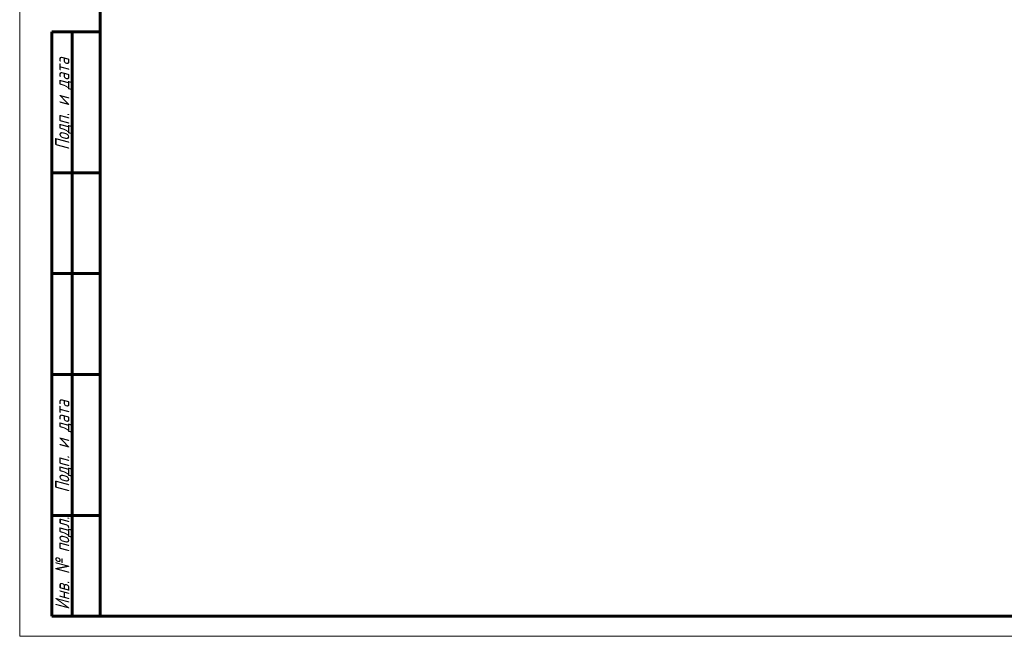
# Model space of a CAD drawing. Header units: millimetres. Extents: x 0 to 594, y 0 to 420.
# Tile 1 of 11: x 0 to 244, y 0 to 153. Entities that reach past the tile are written whole.
import ezdxf

# ---------------------------------------------------------------- set-up
doc = ezdxf.new("R2010")
doc.units = ezdxf.units.MM
doc.linetypes.add('K5LT_BASIC', pattern=[0])
doc.linetypes.add('K5LT_THIN', pattern=[0])
doc.styles.add('KTEXTSTYLE', font='txt', dxfattribs={"width": 0.96, "height": 5})

# ---------------------------------------------------------------- blocks, each defined once
blk = doc.blocks.new('U50')
at = {"color": 7, "linetype": 'K5LT_THIN', "lineweight": 18, "true_color": 0xffffff}
for p, q in [((0, 0), (0, 420)), ((594, 0), (0, 0))]:
    blk.add_line(p, q, dxfattribs=at)
at = {"color": 143, "linetype": 'K5LT_BASIC', "lineweight": 60, "true_color": 0x33acca}
for p, q in [((20, 5), (20, 415)), ((8, 5), (8, 150)), ((20, 150), (8, 150)), ((13, 5), (13, 150)), ((20, 115), (8, 115)), ((20, 90), (8, 90)), ((20, 65), (8, 65)), ((20, 30), (8, 30)), ((20, 5), (8, 5)), ((589, 5), (20, 5))]:
    blk.add_line(p, q, dxfattribs=at)
at = {"color": 7, "char_height": 3.5, "attachment_point": 1, "rotation": 90, "style": 'KTEXTSTYLE'}
for s, insert in [('\\fArial|b0|c204|p34;\\H5.0;\\W1.000;\\Q15;\\fGOST Type AU|b0|i0|c204|p34;\\Q15;\\W0.960;\\H3.50;Подп. и дата', (8.82, 120.66)), ('\\fArial|b0|c204|p34;\\H5.0;\\W1.000;\\Q15;\\fGOST Type AU|b0|i0|c204|p34;\\Q15;\\W0.960;\\H3.50;Подп. и дата', (8.82, 35.66)), ('\\fArial|b0|c204|p34;\\H5.0;\\W1.000;\\Q15;\\fGOST Type AU|b0|i0|c204|p34;\\Q15;\\W0.960;\\H3.50;Инв. № подл.', (8.82, 6.57))]:
    blk.add_mtext(s, dxfattribs=dict(at, insert=insert))

msp = doc.modelspace()

# ---------------------------------------------------------------- block references
msp.add_blockref('U50', (0, 0))

doc.saveas('drawing.dxf')
